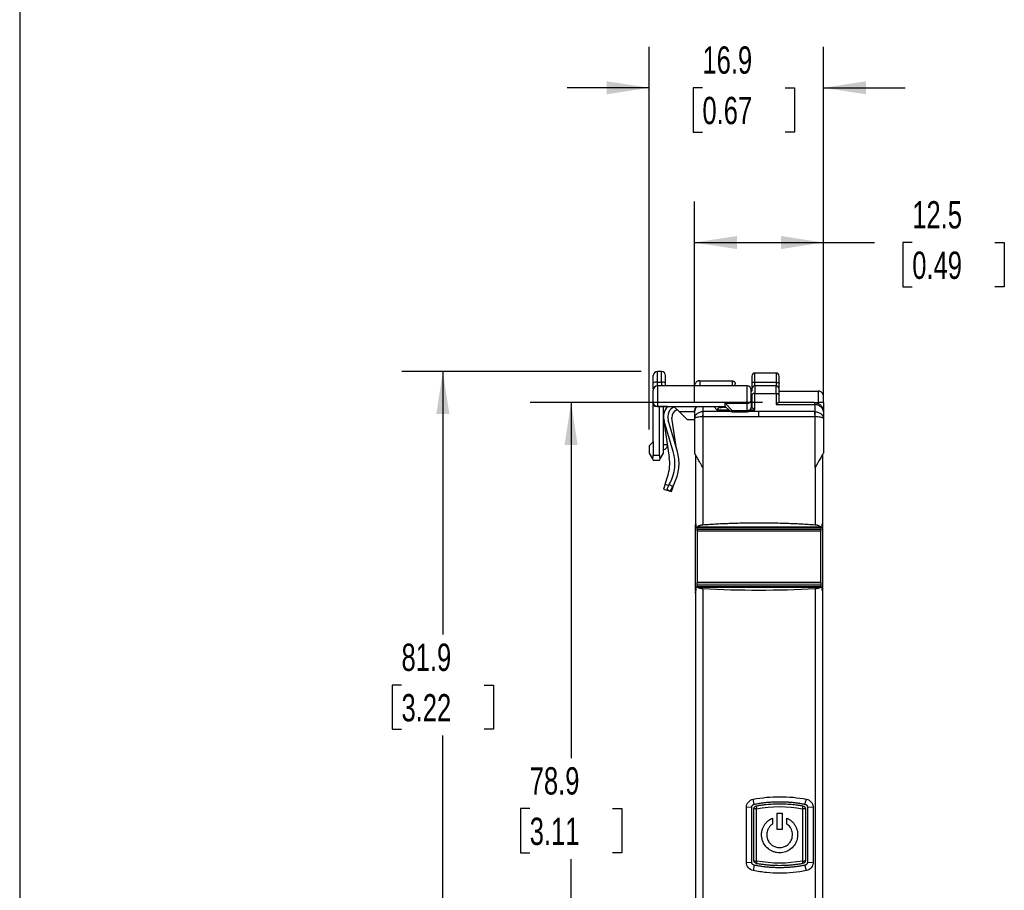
# Model space of a CAD drawing. Header units: millimetres. Extents: x 8 to 341, y 8 to 262.
# Tile 2 of 15: x 8 to 103, y 90 to 174. Entities that reach past the tile are written whole.
import ezdxf

# ---------------------------------------------------------------- set-up
doc = ezdxf.new("R2010")
doc.units = ezdxf.units.MM
doc.header["$LTSCALE"] = 1.25
doc.layers.add('DIMENSIONS', color=140, linetype='Continuous', lineweight=25)
doc.layers.add('TEXT', color=140, linetype='Continuous', lineweight=25)
doc.styles.add('SLDTEXTSTYLE0', font='TXT', dxfattribs={"width": 0.7})
doc.dimstyles.new('SLDDIMSTYLE0', dxfattribs={"dimtxt": 2.69751, "dimasz": 4.1275, "dimexe": 0, "dimexo": 0.0625, "dimgap": 0.674377, "dimtad": 0, "dimtih": 1, "dimtoh": 1, "dimrnd": 1e-09, "dimzin": 12, "dimdsep": 46, "dimtxsty": 'SLDTEXTSTYLE0', "dimsah": 1, "dimcen": 0.09, "dimadec": 0, "dimazin": 3, "dimtfac": 1, "dimtofl": 0, "dimtmove": 0, "dimatfit": 3, "dimfxl": 0, "dimfrac": 2, "dimtolj": 1, "dimtzin": 12, "dimarcsym": 0})
doc.dimstyles.new('SLDDIMSTYLE1', dxfattribs={"dimtxt": 2.69751, "dimasz": 4.1275, "dimexe": 0, "dimexo": 0.0625, "dimgap": 0.674377, "dimtad": 0, "dimtih": 1, "dimtoh": 1, "dimrnd": 1e-09, "dimzin": 12, "dimdsep": 46, "dimtxsty": 'SLDTEXTSTYLE0', "dimsah": 1, "dimcen": 0.09, "dimadec": 0, "dimazin": 3, "dimtfac": 1, "dimtmove": 0, "dimatfit": 0, "dimfxl": 0, "dimfrac": 2, "dimtolj": 1, "dimtzin": 12, "dimarcsym": 0})

# ---------------------------------------------------------------- blocks, each defined once
blk = doc.blocks.new('_D')
at = {"layer": 'DIMENSIONS'}
for p, q in [((73.363, 136.933), (73.363, 156.361)), ((85.863, 136.933), (85.863, 156.361)), ((73.363, 152.392), (85.863, 152.392)), ((85.863, 152.392), (90.82, 152.392)), ((94.475, 152.392), (93.569, 152.392)), ((93.569, 152.392), (93.569, 148.105)), ((102.491, 152.392), (103.397, 152.392)), ((103.397, 152.392), (103.397, 148.105)), ((93.569, 148.105), (94.475, 148.105)), ((103.397, 148.105), (102.491, 148.105))]:
    blk.add_line(p, q, dxfattribs=at)
for points in [[(73.363, 152.392), (77.49, 151.757), (77.49, 153.027)], [(85.863, 152.392), (81.735, 153.027), (81.735, 151.757)]]:
    blk.add_solid(points, dxfattribs=at)
at = {"layer": 'DIMENSIONS', "char_height": 2.6458, "attachment_point": 1, "style": 'SLDTEXTSTYLE0'}
for s, insert in [('12.5', (94.475, 156.406)), ('0.49', (94.475, 151.515))]:
    blk.add_mtext(s, dxfattribs=dict(at, insert=insert))
blk = doc.blocks.new('_D_1')
at = {"layer": 'DIMENSIONS'}
for p, q in [((68.963, 134.279), (68.963, 171.361)), ((85.863, 136.933), (85.863, 171.361)), ((68.963, 167.392), (61.025, 167.392)), ((74.13, 167.392), (73.224, 167.392)), ((73.224, 167.392), (73.224, 163.105)), ((82.146, 167.392), (83.052, 167.392)), ((83.052, 167.392), (83.052, 163.105)), ((85.863, 167.392), (93.8, 167.392)), ((73.224, 163.105), (74.13, 163.105)), ((83.052, 163.105), (82.146, 163.105))]:
    blk.add_line(p, q, dxfattribs=at)
for points in [[(68.963, 167.392), (64.835, 168.027), (64.835, 166.757)], [(85.863, 167.392), (89.99, 166.757), (89.99, 168.027)]]:
    blk.add_solid(points, dxfattribs=at)
at = {"layer": 'DIMENSIONS', "char_height": 2.6458, "attachment_point": 1, "style": 'SLDTEXTSTYLE0'}
for s, insert in [('16.9', (74.13, 171.406)), ('0.67', (74.13, 166.515))]:
    blk.add_mtext(s, dxfattribs=dict(at, insert=insert))
blk = doc.blocks.new('_D_2')
at = {"layer": 'DIMENSIONS'}
for p, q in [((79.961, 136.892), (57.425, 136.892)), ((61.394, 136.892), (61.394, 102.412)), ((57.386, 97.521), (56.48, 97.521)), ((56.48, 97.521), (56.48, 93.233)), ((65.402, 97.521), (66.307, 97.521)), ((66.307, 97.521), (66.307, 93.233)), ((56.48, 93.233), (57.386, 93.233)), ((61.394, 57.992), (61.394, 92.63)), ((66.307, 93.233), (65.402, 93.233)), ((72.675, 57.992), (57.425, 57.992))]:
    blk.add_line(p, q, dxfattribs=at)
for points in [[(61.394, 136.892), (60.759, 132.764), (62.029, 132.764)], [(61.394, 57.992), (62.029, 62.119), (60.759, 62.119)]]:
    blk.add_solid(points, dxfattribs=at)
at = {"layer": 'DIMENSIONS', "char_height": 2.6458, "attachment_point": 1, "style": 'SLDTEXTSTYLE0'}
for s, insert in [('78.9', (57.386, 101.535)), ('3.11', (57.386, 96.644))]:
    blk.add_mtext(s, dxfattribs=dict(at, insert=insert))
blk = doc.blocks.new('_D_3')
at = {"layer": 'DIMENSIONS'}
for p, q in [((68.175, 139.892), (44.994, 139.892)), ((48.963, 139.892), (48.963, 114.389)), ((44.955, 109.498), (44.049, 109.498)), ((44.049, 109.498), (44.049, 105.211)), ((52.971, 109.498), (53.876, 109.498)), ((53.876, 109.498), (53.876, 105.211)), ((44.049, 105.211), (44.955, 105.211)), ((53.876, 105.211), (52.971, 105.211)), ((48.963, 57.992), (48.963, 104.607)), ((72.675, 57.992), (44.994, 57.992))]:
    blk.add_line(p, q, dxfattribs=at)
for points in [[(48.963, 139.892), (48.328, 135.764), (49.598, 135.764)], [(48.963, 57.992), (49.598, 62.119), (48.328, 62.119)]]:
    blk.add_solid(points, dxfattribs=at)
at = {"layer": 'DIMENSIONS', "char_height": 2.6458, "attachment_point": 1, "style": 'SLDTEXTSTYLE0'}
for s, insert in [('81.9', (44.955, 113.513)), ('3.22', (44.955, 108.622))]:
    blk.add_mtext(s, dxfattribs=dict(at, insert=insert))

msp = doc.modelspace()

# ---------------------------------------------------------------- linework, layer by layer
for p, q in [((69.363, 138.789), (69.363, 139.492)), ((70.163, 139.892), (69.763, 139.892)), ((69.763, 138.858), (69.763, 139.892)), ((70.163, 138.858), (70.163, 139.892)), ((70.563, 138.789), (70.563, 139.492)), ((81.263, 139.742), (79.213, 139.742)), ((79.213, 138.849), (79.213, 139.742)), ((81.263, 139.742), (81.263, 138.849)), ((69.763, 138.858), (70.163, 138.858)), ((69.763, 138.492), (69.763, 138.858)), ((78.463, 138.492), (69.763, 138.492)), ((69.763, 138.492), (69.763, 136.492)), ((70.163, 138.858), (70.163, 138.492)), ((70.563, 138.492), (70.563, 138.789)), ((73.863, 138.992), (77.013, 138.992)), ((73.863, 138.992), (73.863, 138.492)), ((77.013, 138.992), (77.013, 138.492)), ((77.313, 138.492), (77.313, 138.692)), ((78.463, 136.825), (78.463, 138.492)), ((79.213, 138.492), (79.213, 138.849)), ((79.213, 138.849), (81.263, 138.849)), ((81.263, 138.492), (79.213, 138.492)), ((81.263, 138.492), (79.213, 138.492)), ((79.213, 138.492), (79.213, 137.773)), ((81.263, 138.849), (81.263, 138.492)), ((81.263, 137.741), (81.263, 138.492)), ((78.863, 137.992), (78.913, 137.992)), ((78.863, 137.092), (78.863, 137.784)), ((78.913, 137.741), (78.913, 137.611)), ((78.913, 137.611), (78.913, 136.391)), ((79.211, 136.191), (79.211, 137.773)), ((81.27, 137.741), (81.269, 136.691)), ((81.563, 137.992), (85.363, 137.992)), ((81.563, 136.892), (81.563, 137.583)), ((85.363, 137.992), (85.363, 136.892)), ((85.863, 136.892), (85.863, 137.492)), ((69.363, 133.092), (69.363, 136.586)), ((76.328, 136.825), (78.463, 136.825)), ((76.328, 136.825), (77.028, 136.125)), ((76.746, 136.109), (76.347, 136.508)), ((78.463, 136.125), (78.463, 136.825)), ((78.863, 137.092), (78.863, 136.392)), ((84.963, 136.892), (85.363, 136.892)), ((85.02, 136.691), (85.019, 135.999)), ((85.363, 136.892), (85.363, 136.782)), ((85.863, 136.892), (85.863, 136.026)), ((69.763, 136.492), (76.363, 136.492)), ((69.959, 136.492), (69.763, 136.492)), ((70.363, 136.492), (69.959, 136.492)), ((69.959, 131.792), (69.959, 136.492)), ((70.363, 131.992), (70.363, 136.492)), ((70.745, 136.492), (70.363, 136.492)), ((70.373, 135.668), (70.363, 135.658)), ((71.891, 135.992), (71.386, 136.483)), ((71.891, 135.992), (72.663, 135.242)), ((73.363, 135.992), (71.891, 135.992)), ((73.363, 135.982), (73.363, 135.345)), ((74.206, 135.999), (74.206, 136.492)), ((75.233, 136.492), (75.537, 136.191)), ((75.537, 136.191), (76.663, 136.191)), ((76.093, 136.392), (75.852, 136.392)), ((76.463, 136.392), (76.181, 136.392)), ((77.028, 136.125), (78.463, 136.125)), ((77.028, 136.125), (77.028, 135.992)), ((77.028, 135.992), (78.463, 135.992)), ((78.463, 136.125), (78.463, 135.992)), ((79.613, 136.001), (78.509, 136)), ((78.801, 136.191), (79.211, 136.191)), ((78.929, 136.392), (78.824, 136.392)), ((79.613, 135.499), (79.613, 136.001)), ((85.863, 135.982), (85.863, 135.345)), ((70.921, 131.571), (70.379, 135.275)), ((71.297, 132.132), (70.425, 135.064)), ((71.68, 132.246), (70.808, 135.178)), ((71.582, 132.576), (71.17, 135.39)), ((72.663, 135.242), (73.363, 135.242)), ((73.389, 135.447), (73.363, 135.345)), ((73.37, 135.356), (73.363, 135.345)), ((73.373, 135.385), (73.371, 135.356)), ((74.174, 135.497), (74.174, 130.587)), ((74.178, 135.497), (74.174, 135.497)), ((85.052, 135.497), (85.048, 135.497)), ((85.052, 130.587), (85.052, 135.497)), ((85.836, 135.448), (85.863, 135.345)), ((85.854, 135.356), (85.852, 135.385)), ((85.863, 135.345), (85.855, 135.356)), ((69.361, 133.09), (68.963, 132.692)), ((68.963, 132.692), (68.963, 131.982)), ((69.363, 133.092), (69.361, 133.09)), ((69.361, 133.09), (69.361, 131.792)), ((70.741, 132.796), (70.363, 132.796)), ((68.963, 131.982), (69.277, 131.438)), ((69.361, 131.792), (69.959, 131.792)), ((70.043, 131.438), (70.363, 131.992)), ((73.463, 131.819), (73.463, 125.097)), ((85.763, 131.819), (85.763, 125.097)), ((69.277, 131.438), (69.361, 131.292)), ((69.361, 131.292), (69.959, 131.292)), ((69.959, 131.292), (70.043, 131.438)), ((74.174, 130.587), (74.176, 130.584)), ((74.176, 130.584), (74.176, 125.043)), ((85.05, 130.584), (85.052, 130.587)), ((85.05, 130.584), (85.05, 125.043)), ((70.515, 128.968), (70.363, 128.492)), ((70.515, 128.968), (70.773, 129.773)), ((70.515, 128.968), (70.858, 128.858)), ((70.898, 128.933), (70.663, 128.492)), ((70.898, 128.933), (70.992, 129.109)), ((70.898, 128.933), (71.251, 128.745)), ((71.251, 128.745), (71.345, 128.921)), ((71.277, 128.724), (71.332, 128.897)), ((70.363, 128.492), (71.125, 128.248)), ((70.663, 128.492), (71.016, 128.304)), ((71.016, 128.304), (71.251, 128.745)), ((71.125, 128.248), (71.277, 128.724)), ((71.245, 128.734), (71.277, 128.724)), ((73.463, 125.097), (73.463, 125.034)), ((85.763, 125.097), (85.763, 125.034)), ((73.463, 118.651), (73.463, 125.034)), ((73.541, 124.782), (85.685, 124.782)), ((85.638, 124.808), (73.587, 124.808)), ((73.613, 124.616), (85.613, 124.616)), ((73.613, 124.437), (73.613, 124.616)), ((73.613, 124.437), (85.613, 124.437)), ((73.613, 124.437), (73.613, 119.449)), ((85.613, 124.616), (85.613, 124.437)), ((85.613, 119.449), (85.613, 124.437)), ((85.763, 125.034), (85.763, 118.651)), ((73.613, 119.404), (73.613, 119.449)), ((85.613, 119.449), (73.613, 119.449)), ((85.613, 119.404), (73.613, 119.404)), ((73.613, 119.179), (73.613, 119.404)), ((85.613, 119.449), (85.613, 119.404)), ((85.613, 119.404), (85.613, 119.179)), ((73.463, 118.651), (73.463, 74.584)), ((73.463, 118.392), (73.463, 118.545)), ((85.668, 119.017), (73.557, 119.017)), ((73.594, 119.001), (85.631, 119.001)), ((85.613, 119.179), (73.613, 119.179)), ((74.176, 118.823), (74.176, 74.487)), ((85.05, 118.823), (85.05, 74.487)), ((85.763, 118.651), (85.763, 74.584)), ((85.763, 118.545), (85.763, 118.392)), ((79.155, 97.952), (79.052, 98.429)), ((84.071, 97.952), (84.214, 98.429)), ((78.913, 97.657), (78.401, 97.643)), ((78.401, 92.301), (78.401, 97.643)), ((84.865, 97.643), (84.313, 97.657)), ((84.865, 97.643), (84.865, 92.301)), ((78.401, 92.301), (78.913, 92.326)), ((79.155, 92.032), (79.052, 91.514)), ((84.214, 91.515), (84.071, 92.032)), ((84.313, 92.326), (84.865, 92.301))]:
    msp.add_line(p, q)
at = {"flags": 128}
for points in [[(79.213, 138.849), (79.154, 138.847), (79.098, 138.842), (79.046, 138.835), (79.001, 138.824), (78.963, 138.811), (78.936, 138.796), (78.918, 138.78), (78.913, 138.763)], [(81.263, 138.849), (81.321, 138.847), (81.378, 138.842), (81.429, 138.835), (81.475, 138.824), (81.512, 138.811), (81.54, 138.796), (81.557, 138.78), (81.563, 138.763)]]:
    msp.add_lwpolyline(points, dxfattribs=at)
for centre, radius, start, end in [((69.763, 139.492), 0.4, 90, 180), ((70.163, 139.492), 0.4, 0.00004, 90), ((79.213, 139.442), 0.3, 90, 180), ((81.263, 139.442), 0.3, 360, 90), ((69.666, 138.226), 0.639, 81.26108, 118.32396), ((69.763, 138.092), 0.4, 90, 180), ((70.26, 138.226), 0.639, 61.67609, 98.73889), ((78.463, 138.092), 0.4, 0, 90), ((79.213, 138.192), 0.3, 90, 180), ((81.263, 138.192), 0.3, 360, 90), ((69.763, 136.892), 0.4, 180, 270), ((78.518, 137.175), 0.354, 260.98068, 346.39946), ((84.042, 136.79), 0.983, 354.2052, 5.79582), ((71.863, 135.492), 1.5, 138.18969, 196.55845), ((71.863, 135.492), 1.1, 115.68539, 196.55845), ((71.863, 135.492), 0.7, 103.08302, 188.32633), ((79.306, 135.747), 5.138, 177.20971, 182.79029), ((76.876, 136.316), 0.245, 237.90314, 308.64333), ((77.028, 136.392), 0.4, 225, 270), ((78.518, 136.475), 0.354, 260.98068, 346.39946), ((78.463, 136.392), 0.4, 269.99999, 360), ((79.92, 135.747), 5.138, 357.20972, 2.79023), ((70.263, 132.796), 0.5, 281.53696, 349.61281), ((67.463, 130.992), 4, 331.92751, 16.55845), ((67.463, 130.992), 4.4, 331.92751, 16.55845), ((66.963, 130.992), 4, 342.26306, 8.32633)]:
    msp.add_arc(centre, radius, start, end)
for centre, start_param, end_param in [((69.072, 131.792), 3.926991, 4.712389), ((70.247, 131.792), 1.570796, 2.356194)]:
    msp.add_ellipse(centre, major_axis=(0, 0.5), ratio=0.57735, start_param=start_param, end_param=end_param)
for points, knots in [([(78.913, 139.442), (78.913, 139.442), (78.913, 139.375), (78.913, 139.132), (78.913, 138.958), (78.913, 138.763)], [0, 0, 0, 0, 0.5, 0.5, 1, 1, 1, 1]), ([(81.563, 138.763), (81.563, 138.958), (81.563, 139.132), (81.563, 139.375), (81.563, 139.442), (81.563, 139.442)], [0, 0, 0, 0, 0.5, 0.5, 1, 1, 1, 1]), ([(69.363, 138.675), (69.363, 138.694), (69.363, 138.731), (69.363, 138.769), (69.363, 138.789)], [0, 0, 0, 0, 0.496197, 1, 1, 1, 1]), ([(69.363, 138.206), (69.363, 138.258), (69.363, 138.376), (69.363, 138.568), (69.363, 138.675)], [0, 0, 0, 0, 0.43693, 1, 1, 1, 1]), ([(73.863, 138.992), (73.845, 138.991), (73.809, 138.99), (73.755, 138.981), (73.701, 138.966), (73.649, 138.944), (73.599, 138.917), (73.551, 138.884), (73.497, 138.836), (73.441, 138.767), (73.398, 138.684), (73.369, 138.59), (73.365, 138.528), (73.363, 138.492)], [0, 0, 0, 0, 0.056101, 0.113806, 0.173744, 0.236476, 0.302495, 0.372221, 0.446013, 0.574055, 0.724076, 0.838203, 1, 1, 1, 1]), ([(77.013, 138.992), (77.028, 138.991), (77.059, 138.99), (77.104, 138.979), (77.148, 138.961), (77.19, 138.936), (77.229, 138.902), (77.266, 138.857), (77.291, 138.807), (77.309, 138.751), (77.311, 138.714), (77.313, 138.692)], [0, 0, 0, 0, 0.078905, 0.161456, 0.249272, 0.343701, 0.445831, 0.573909, 0.723985, 0.838145, 1, 1, 1, 1]), ([(78.913, 138.763), (78.913, 138.6), (78.913, 138.452), (78.913, 138.248), (78.913, 138.192), (78.913, 138.192)], [0, 0, 0, 0, 0.5, 0.5, 1, 1, 1, 1]), ([(81.563, 138.192), (81.563, 138.192), (81.563, 138.248), (81.563, 138.452), (81.563, 138.6), (81.563, 138.763)], [0, 0, 0, 0, 0.5, 0.5, 1, 1, 1, 1]), ([(69.363, 136.895), (69.363, 136.894), (69.363, 136.891), (69.363, 136.916), (69.363, 136.969), (69.363, 137.046), (69.363, 137.154), (69.363, 137.304), (69.363, 137.492), (69.363, 137.68), (69.363, 137.829), (69.363, 137.938), (69.363, 138.014), (69.363, 138.067), (69.363, 138.093), (69.363, 138.089), (69.363, 138.088)], [0, 0, 0, 0, 0.0266442, 0.0984753, 0.1705814, 0.2357543, 0.3012017, 0.4004443, 0.4999979, 0.5992423, 0.6987974, 0.7639704, 0.8294177, 0.9012489, 0.973355, 1, 1, 1, 1]), ([(78.863, 137.784), (78.863, 137.824), (78.863, 137.904), (78.863, 137.997), (78.863, 138.06), (78.863, 138.092), (78.863, 138.088), (78.863, 138.087)], [0, 0, 0, 0, 0.224067, 0.448134, 0.672201, 0.896267, 1, 1, 1, 1]), ([(78.913, 138.186), (78.913, 138.188), (78.913, 138.2), (78.913, 138.142), (78.913, 138.068), (78.913, 137.999), (78.913, 137.992)], [0, 0, 0, 0, 0.076723, 0.512081, 0.947438, 1, 1, 1, 1]), ([(79.211, 137.773), (79.193, 137.772), (79.155, 137.771), (79.1, 137.762), (79.048, 137.747), (78.992, 137.722), (78.93, 137.678), (78.919, 137.636), (78.913, 137.611)], [0, 0, 0, 0, 0.114454, 0.234566, 0.358698, 0.484864, 0.68809, 1, 1, 1, 1]), ([(79.213, 137.773), (79.38, 137.774), (79.718, 137.776), (80.227, 137.771), (80.743, 137.76), (81.089, 137.748), (81.263, 137.741)], [0, 0, 0, 0, 0.245182, 0.493548, 0.745141, 1, 1, 1, 1]), ([(81.563, 137.583), (81.562, 137.592), (81.56, 137.608), (81.549, 137.631), (81.533, 137.652), (81.515, 137.668), (81.498, 137.68), (81.46, 137.703), (81.387, 137.733), (81.308, 137.738), (81.27, 137.741)], [0, 0, 0, 0, 0.111605, 0.214498, 0.306324, 0.385355, 0.450492, 0.501158, 0.759457, 1, 1, 1, 1]), ([(81.563, 137.583), (81.563, 137.661), (81.563, 137.816), (81.563, 138.01), (81.563, 138.139), (81.563, 138.198), (81.563, 138.187), (81.563, 138.185)], [0, 0, 0, 0, 0.236264, 0.472528, 0.708792, 0.945057, 1, 1, 1, 1]), ([(85.863, 137.492), (85.862, 137.516), (85.86, 137.561), (85.846, 137.626), (85.825, 137.684), (85.801, 137.735), (85.774, 137.778), (85.745, 137.814), (85.696, 137.869), (85.613, 137.931), (85.491, 137.982), (85.405, 137.989), (85.363, 137.992)], [0, 0, 0, 0, 0.092564, 0.178369, 0.257416, 0.329709, 0.395253, 0.454054, 0.506124, 0.677834, 0.842246, 1, 1, 1, 1]), ([(69.363, 136.586), (69.363, 136.751), (69.363, 136.907), (69.363, 137.173), (69.363, 137.283), (69.363, 137.392)], [0, 0, 0, 0, 0.5, 0.5, 1, 1, 1, 1]), ([(69.763, 136.492), (69.735, 136.493), (69.679, 136.494), (69.597, 136.506), (69.517, 136.524), (69.438, 136.55), (69.388, 136.574), (69.363, 136.586)], [0, 0, 0, 0, 0.201726, 0.400865, 0.599135, 0.798274, 1, 1, 1, 1]), ([(76.347, 136.508), (76.327, 136.527), (76.321, 136.565), (76.319, 136.673), (76.324, 136.743), (76.328, 136.825)], [0, 0, 0, 0, 0.5, 0.5, 1, 1, 1, 1]), ([(81.548, 136.892), (81.543, 136.891), (81.533, 136.89), (81.511, 136.883), (81.484, 136.87), (81.442, 136.844), (81.371, 136.793), (81.307, 136.729), (81.269, 136.691)], [0, 0, 0, 0, 0.094587, 0.198253, 0.311287, 0.433797, 0.665249, 1, 1, 1, 1]), ([(84.953, 136.892), (84.963, 136.892), (84.974, 136.875), (84.994, 136.805), (85.004, 136.754), (85.012, 136.691)], [0, 0, 0, 0, 0.5, 0.5, 1, 1, 1, 1]), ([(85.02, 136.889), (85.052, 136.886), (85.118, 136.879), (85.217, 136.854), (85.318, 136.818), (85.419, 136.766), (85.517, 136.699), (85.609, 136.616), (85.693, 136.517), (85.764, 136.402), (85.819, 136.273), (85.856, 136.131), (85.86, 136.032), (85.863, 135.982)], [0, 0, 0, 0, 0.070921, 0.145836, 0.224748, 0.307657, 0.394565, 0.485471, 0.580377, 0.679283, 0.782189, 0.889095, 1, 1, 1, 1]), ([(85.863, 135.982), (85.862, 136.006), (85.86, 136.054), (85.846, 136.122), (85.826, 136.186), (85.8, 136.243), (85.771, 136.294), (85.741, 136.338), (85.711, 136.375), (85.683, 136.406), (85.658, 136.431), (85.637, 136.45), (85.585, 136.496), (85.489, 136.562), (85.338, 136.63), (85.18, 136.675), (85.072, 136.686), (85.02, 136.691)], [0, 0, 0, 0, 0.068667, 0.134209, 0.195909, 0.253157, 0.305462, 0.352449, 0.393844, 0.429462, 0.459188, 0.482956, 0.500736, 0.632833, 0.761391, 0.8843, 1, 1, 1, 1]), ([(85.863, 136.892), (85.863, 136.892), (85.809, 136.892), (85.624, 136.892), (85.494, 136.892), (85.363, 136.892)], [0, 0, 0, 0, 0.5, 0.5, 1, 1, 1, 1]), ([(73.651, 136.492), (73.636, 136.483), (73.528, 136.424), (73.404, 136.244), (73.376, 136.069), (73.363, 135.982)], [0, 0, 0, 0, 0.077426, 0.538735, 1, 1, 1, 1]), ([(73.363, 135.982), (73.368, 136.05), (73.378, 136.183), (73.427, 136.352), (73.493, 136.432), (73.517, 136.461)], [0, 0, 0, 0, 0.401291, 0.782582, 1, 1, 1, 1]), ([(73.517, 136.461), (73.492, 136.427), (73.416, 136.324), (73.393, 136.197), (73.378, 136.112)], [0, 0, 0, 0, 0.3287537, 1, 1, 1, 1]), ([(74.174, 135.997), (74.064, 135.98), (73.846, 135.946), (73.583, 135.791), (73.419, 135.616), (73.397, 135.492), (73.389, 135.447)], [0, 0, 0, 0, 0.280616, 0.561195, 0.841727, 1, 1, 1, 1]), ([(74.178, 135.497), (74.179, 135.591), (74.182, 135.686), (74.192, 135.859), (74.199, 135.937), (74.206, 135.999)], [0, 0, 0, 0, 0.5, 0.5, 1, 1, 1, 1]), ([(76.987, 136), (76.96, 136), (76.03, 136), (75.105, 136), (74.206, 135.999)], [0, 0, 0, 0, 0.029204, 1, 1, 1, 1]), ([(75.852, 136.391), (75.851, 136.391), (75.821, 136.398), (75.752, 136.372), (75.657, 136.313), (75.589, 136.248), (75.552, 136.208), (75.541, 136.196), (75.537, 136.191)], [0, 0, 0, 0, 0.015179, 0.341, 0.666351, 0.898344, 0.96514, 1, 1, 1, 1]), ([(78.929, 136.392), (78.934, 136.391), (78.944, 136.39), (78.965, 136.383), (78.994, 136.37), (79.026, 136.352), (79.066, 136.324), (79.112, 136.288), (79.164, 136.241), (79.197, 136.206), (79.211, 136.191)], [0, 0, 0, 0, 0.0898837, 0.192447, 0.3075834, 0.4350091, 0.5374919, 0.7067142, 0.8730815, 1, 1, 1, 1]), ([(85.048, 135.497), (85.046, 135.591), (85.043, 135.686), (85.033, 135.859), (85.027, 135.937), (85.019, 135.999)], [0, 0, 0, 0, 0.5, 0.5, 1, 1, 1, 1]), ([(85.052, 135.997), (85.161, 135.98), (85.379, 135.946), (85.642, 135.791), (85.807, 135.616), (85.829, 135.492), (85.836, 135.448)], [0, 0, 0, 0, 0.280835, 0.561632, 0.842381, 1, 1, 1, 1]), ([(74.174, 135.497), (74.079, 135.494), (73.891, 135.488), (73.63, 135.457), (73.462, 135.419), (73.382, 135.383), (73.374, 135.364), (73.37, 135.356)], [0, 0, 0, 0, 0.227153, 0.453551, 0.734874, 0.888035, 1, 1, 1, 1]), ([(79.613, 135.499), (79.386, 135.499), (78.932, 135.499), (78.251, 135.499), (77.571, 135.498), (76.891, 135.498), (76.211, 135.498), (75.533, 135.498), (74.855, 135.497), (74.403, 135.497), (74.178, 135.497)], [0, 0, 0, 0, 0.125016, 0.250027, 0.375033, 0.500034, 0.625031, 0.750025, 0.875014, 1, 1, 1, 1]), ([(85.048, 135.497), (84.822, 135.497), (84.371, 135.497), (83.693, 135.498), (83.014, 135.498), (82.335, 135.498), (81.655, 135.498), (80.974, 135.499), (80.294, 135.499), (79.84, 135.499), (79.613, 135.499)], [0, 0, 0, 0, 0.124986, 0.249976, 0.374969, 0.499966, 0.624967, 0.749973, 0.874984, 1, 1, 1, 1]), ([(85.855, 135.356), (85.852, 135.364), (85.844, 135.382), (85.766, 135.418), (85.597, 135.457), (85.332, 135.487), (85.141, 135.494), (85.052, 135.497)], [0, 0, 0, 0, 0.107715, 0.259742, 0.538332, 0.785115, 1, 1, 1, 1]), ([(85.863, 135.345), (85.863, 134.787), (85.863, 133.669), (85.863, 132.551), (85.863, 131.992)], [0, 0, 0, 0, 0.500013, 1, 1, 1, 1]), ([(74.174, 130.587), (74.145, 130.637), (74.088, 130.735), (74.004, 130.881), (73.907, 131.05), (73.798, 131.237), (73.678, 131.445), (73.568, 131.637), (73.484, 131.782), (73.428, 131.878), (73.393, 131.939), (73.368, 131.983), (73.364, 131.989), (73.363, 131.992)], [0, 0, 0, 0, 0.084173, 0.167171, 0.249197, 0.377544, 0.498954, 0.63125, 0.749214, 0.814524, 0.874705, 0.939475, 1, 1, 1, 1]), ([(85.863, 131.992), (85.863, 131.992), (85.85, 131.97), (85.81, 131.901), (85.783, 131.853), (85.692, 131.697), (85.619, 131.57), (85.391, 131.175), (85.223, 130.883), (85.052, 130.587)], [0, 0, 0, 0, 0.125, 0.125, 0.25, 0.25, 0.5, 0.5, 1, 1, 1, 1]), ([(74.176, 125.043), (74.401, 125.058), (74.853, 125.089), (75.531, 125.127), (76.21, 125.16), (76.89, 125.187), (77.57, 125.207), (78.251, 125.222), (78.932, 125.231), (79.613, 125.234), (80.294, 125.231), (80.975, 125.222), (81.655, 125.207), (82.335, 125.187), (83.015, 125.16), (83.694, 125.127), (84.373, 125.089), (84.824, 125.058), (85.05, 125.043)], [0, 0, 0, 0, 0.062564, 0.125102, 0.187619, 0.250117, 0.312601, 0.375073, 0.437538, 0.5, 0.562462, 0.624927, 0.687399, 0.749883, 0.812381, 0.874898, 0.937436, 1, 1, 1, 1]), ([(73.587, 124.808), (73.58, 124.801), (73.567, 124.789), (73.55, 124.782), (73.535, 124.781), (73.524, 124.786), (73.508, 124.799), (73.493, 124.839), (73.491, 124.893), (73.489, 124.921)], [0, 0, 0, 0, 0.130017, 0.245116, 0.345347, 0.430794, 0.501608, 0.746699, 1, 1, 1, 1]), ([(73.587, 124.808), (73.604, 124.824), (73.638, 124.855), (73.698, 124.897), (73.762, 124.934), (73.833, 124.967), (73.91, 124.995), (73.995, 125.018), (74.084, 125.035), (74.145, 125.04), (74.176, 125.043)], [0, 0, 0, 0, 0.133839, 0.261643, 0.383567, 0.499793, 0.628607, 0.751956, 0.875948, 1, 1, 1, 1]), ([(85.05, 125.043), (85.073, 125.041), (85.121, 125.037), (85.192, 125.025), (85.262, 125.009), (85.33, 124.99), (85.422, 124.955), (85.536, 124.898), (85.603, 124.839), (85.638, 124.808)], [0, 0, 0, 0, 0.095974, 0.193743, 0.29354, 0.395579, 0.500064, 0.736571, 1, 1, 1, 1]), ([(85.736, 124.921), (85.736, 124.91), (85.736, 124.887), (85.732, 124.856), (85.727, 124.83), (85.72, 124.808), (85.71, 124.792), (85.696, 124.782), (85.68, 124.781), (85.66, 124.788), (85.647, 124.8), (85.638, 124.808)], [0, 0, 0, 0, 0.103198, 0.204364, 0.303911, 0.402272, 0.499898, 0.61969, 0.749839, 0.842002, 1, 1, 1, 1]), ([(73.493, 118.856), (73.493, 118.86), (73.493, 118.89), (73.498, 118.948), (73.518, 119), (73.552, 119.024), (73.579, 119.01), (73.594, 119.001)], [0, 0, 0, 0, 0.03157, 0.275881, 0.514929, 0.712435, 1, 1, 1, 1]), ([(74.176, 118.823), (74.152, 118.825), (74.105, 118.828), (74.036, 118.837), (73.968, 118.848), (73.901, 118.863), (73.81, 118.889), (73.697, 118.933), (73.63, 118.978), (73.594, 119.001)], [0, 0, 0, 0, 0.096094, 0.193927, 0.293716, 0.395667, 0.499974, 0.737014, 1, 1, 1, 1]), ([(85.631, 119.001), (85.614, 118.989), (85.58, 118.965), (85.521, 118.933), (85.457, 118.906), (85.378, 118.878), (85.283, 118.853), (85.168, 118.832), (85.089, 118.826), (85.05, 118.823)], [0, 0, 0, 0, 0.133517, 0.261239, 0.383321, 0.49994, 0.671369, 0.83773, 1, 1, 1, 1]), ([(85.631, 119.001), (85.638, 119.006), (85.652, 119.015), (85.67, 119.018), (85.685, 119.014), (85.697, 119.006), (85.712, 118.988), (85.727, 118.946), (85.733, 118.889), (85.733, 118.86), (85.733, 118.856)], [0, 0, 0, 0, 0.129946, 0.244955, 0.345078, 0.430404, 0.501088, 0.73197, 0.968554, 1, 1, 1, 1]), ([(78.401, 97.643), (78.401, 97.829), (78.467, 98.01), (78.704, 98.296), (78.869, 98.393), (79.052, 98.429)], [0, 0, 0, 0, 0.5, 0.5, 1, 1, 1, 1]), ([(79.052, 98.429), (79.904, 98.596), (80.771, 98.679), (82.504, 98.679), (83.365, 98.595), (84.214, 98.429)], [0, 0, 0, 0, 0.5, 0.5, 1, 1, 1, 1]), ([(84.214, 98.429), (84.396, 98.394), (84.562, 98.295), (84.798, 98.011), (84.865, 97.829), (84.865, 97.643)], [0, 0, 0, 0, 0.5, 0.5, 1, 1, 1, 1]), ([(79.113, 97.492), (79.113, 97.561), (79.138, 97.631), (79.227, 97.737), (79.29, 97.774), (79.359, 97.787)], [0, 0, 0, 0, 0.5, 0.5, 1, 1, 1, 1]), ([(79.379, 97.512), (79.307, 97.512), (79.238, 97.509), (79.14, 97.502), (79.113, 97.497), (79.113, 97.492)], [0, 0, 0, 0, 0.5, 0.5, 1, 1, 1, 1]), ([(79.113, 92.492), (79.113, 92.642), (79.113, 92.942), (79.113, 93.395), (79.113, 93.847), (79.113, 94.301), (79.113, 94.755), (79.113, 95.21), (79.113, 95.665), (79.113, 96.121), (79.113, 96.577), (79.113, 97.035), (79.113, 97.339), (79.113, 97.492)], [0, 0, 0, 0, 0.091281, 0.18234, 0.273224, 0.363984, 0.45467, 0.54533, 0.636015, 0.726775, 0.81766, 0.908718, 1, 1, 1, 1]), ([(79.155, 97.952), (79.27, 97.973), (79.5, 98.017), (79.847, 98.07), (80.196, 98.114), (80.547, 98.149), (80.898, 98.173), (81.251, 98.188), (81.604, 98.193), (81.958, 98.189), (82.311, 98.174), (82.665, 98.15), (83.018, 98.116), (83.37, 98.071), (83.721, 98.018), (83.954, 97.974), (84.071, 97.952)], [0, 0, 0, 0, 0.0708601, 0.1417879, 0.2127883, 0.2838664, 0.355027, 0.4262752, 0.4976159, 0.569054, 0.6405943, 0.7122418, 0.7840013, 0.8558776, 0.9278756, 1, 1, 1, 1]), ([(79.359, 97.787), (79.351, 97.786), (79.35, 97.756), (79.357, 97.656), (79.366, 97.585), (79.379, 97.512)], [0, 0, 0, 0, 0.5, 0.5, 1, 1, 1, 1]), ([(79.359, 97.787), (79.465, 97.806), (79.677, 97.843), (79.998, 97.888), (80.32, 97.926), (80.642, 97.955), (80.965, 97.976), (81.289, 97.989), (81.613, 97.993), (81.937, 97.989), (82.26, 97.976), (82.583, 97.955), (82.906, 97.926), (83.227, 97.888), (83.548, 97.843), (83.761, 97.806), (83.867, 97.787)], [0, 0, 0, 0, 0.071605, 0.143129, 0.214586, 0.28599, 0.357352, 0.428688, 0.50001, 0.571331, 0.642665, 0.714026, 0.785427, 0.85688, 0.9284, 1, 1, 1, 1]), ([(83.846, 97.512), (83.859, 97.585), (83.868, 97.656), (83.876, 97.756), (83.874, 97.786), (83.867, 97.787)], [0, 0, 0, 0, 0.5, 0.5, 1, 1, 1, 1]), ([(84.113, 97.492), (84.113, 97.497), (84.085, 97.502), (83.988, 97.509), (83.919, 97.512), (83.846, 97.512)], [0, 0, 0, 0, 0.5, 0.5, 1, 1, 1, 1]), ([(83.867, 97.787), (83.935, 97.774), (83.999, 97.737), (84.088, 97.631), (84.113, 97.561), (84.113, 97.492)], [0, 0, 0, 0, 0.5, 0.5, 1, 1, 1, 1]), ([(84.113, 97.492), (84.113, 97.339), (84.113, 97.035), (84.113, 96.577), (84.113, 96.121), (84.113, 95.665), (84.113, 95.21), (84.113, 94.755), (84.113, 94.301), (84.113, 93.847), (84.113, 93.395), (84.113, 92.942), (84.113, 92.642), (84.113, 92.492)], [0, 0, 0, 0, 0.091281, 0.18234, 0.273224, 0.363984, 0.454669, 0.54533, 0.636015, 0.726775, 0.81766, 0.908718, 1, 1, 1, 1]), ([(82.313, 96.596), (82.348, 96.58), (82.418, 96.547), (82.519, 96.491), (82.615, 96.428), (82.708, 96.359), (82.838, 96.247), (82.995, 96.079), (83.154, 95.838), (83.273, 95.572), (83.353, 95.26), (83.374, 94.918), (83.313, 94.504), (83.118, 94.04), (82.734, 93.604), (82.206, 93.31), (81.715, 93.225), (81.317, 93.258), (80.935, 93.358), (80.495, 93.601), (80.119, 94.026), (79.926, 94.467), (79.854, 94.87), (79.866, 95.221), (79.945, 95.553), (80.067, 95.83), (80.229, 96.076), (80.402, 96.263), (80.575, 96.406), (80.737, 96.513), (80.854, 96.568), (80.913, 96.596)], [0, 0, 0, 0, 0.012161, 0.024244, 0.036305, 0.048394, 0.060566, 0.090409, 0.120276, 0.151024, 0.181777, 0.22112, 0.258147, 0.312949, 0.377114, 0.437327, 0.499482, 0.530785, 0.562167, 0.623222, 0.68571, 0.737495, 0.772476, 0.814224, 0.84683, 0.879438, 0.909254, 0.939056, 0.959419, 0.97965, 1, 1, 1, 1]), ([(80.913, 96.027), (80.881, 96.005), (80.818, 95.96), (80.733, 95.883), (80.655, 95.799), (80.585, 95.708), (80.524, 95.611), (80.454, 95.471), (80.389, 95.284), (80.356, 95.045), (80.369, 94.801), (80.445, 94.505), (80.616, 94.204), (80.896, 93.948), (81.229, 93.782), (81.613, 93.72), (82, 93.783), (82.331, 93.949), (82.605, 94.202), (82.816, 94.562), (82.88, 94.945), (82.841, 95.265), (82.777, 95.459), (82.701, 95.612), (82.612, 95.749), (82.488, 95.896), (82.371, 95.984), (82.313, 96.027)], [0, 0, 0, 0, 0.01837, 0.036432, 0.05434, 0.07225, 0.090322, 0.108708, 0.145967, 0.183232, 0.222031, 0.260799, 0.326941, 0.382321, 0.437766, 0.500174, 0.562654, 0.619831, 0.672414, 0.737057, 0.813624, 0.850994, 0.888379, 0.909801, 0.931229, 0.965618, 1, 1, 1, 1]), ([(79.052, 91.514), (78.869, 91.55), (78.704, 91.648), (78.466, 91.934), (78.4, 92.115), (78.401, 92.301)], [0, 0, 0, 0, 0.5, 0.5, 1, 1, 1, 1]), ([(79.113, 92.492), (79.113, 92.478), (79.14, 92.465), (79.238, 92.444), (79.307, 92.438), (79.379, 92.436)], [0, 0, 0, 0, 0.5, 0.5, 1, 1, 1, 1]), ([(79.359, 92.197), (79.29, 92.209), (79.227, 92.246), (79.138, 92.353), (79.113, 92.422), (79.113, 92.492)], [0, 0, 0, 0, 0.5, 0.5, 1, 1, 1, 1]), ([(84.071, 92.032), (83.954, 92.01), (83.72, 91.966), (83.368, 91.912), (83.015, 91.868), (82.662, 91.834), (82.308, 91.809), (81.954, 91.795), (81.6, 91.79), (81.247, 91.795), (80.895, 91.81), (80.544, 91.835), (80.194, 91.87), (79.845, 91.914), (79.499, 91.967), (79.269, 92.01), (79.155, 92.032)], [0, 0, 0, 0, 0.072252, 0.144367, 0.216348, 0.288197, 0.359917, 0.43151, 0.502978, 0.574326, 0.645554, 0.716666, 0.787663, 0.85855, 0.929328, 1, 1, 1, 1]), ([(79.379, 92.436), (79.368, 92.37), (79.36, 92.309), (79.352, 92.223), (79.353, 92.198), (79.359, 92.197)], [0, 0, 0, 0, 0.5, 0.5, 1, 1, 1, 1]), ([(83.867, 92.197), (83.752, 92.177), (83.523, 92.137), (83.178, 92.089), (82.831, 92.05), (82.484, 92.021), (82.136, 92.001), (81.787, 91.991), (81.438, 91.991), (81.09, 92.001), (80.741, 92.021), (80.394, 92.05), (80.047, 92.089), (79.702, 92.137), (79.473, 92.177), (79.359, 92.197)], [0, 0, 0, 0, 0.077042, 0.154025, 0.230961, 0.307858, 0.384729, 0.461584, 0.538433, 0.615287, 0.692156, 0.769051, 0.845984, 0.922963, 1, 1, 1, 1]), ([(83.846, 92.436), (83.919, 92.438), (83.988, 92.444), (84.085, 92.465), (84.113, 92.478), (84.113, 92.492)], [0, 0, 0, 0, 0.5, 0.5, 1, 1, 1, 1]), ([(83.867, 92.197), (83.872, 92.198), (83.873, 92.223), (83.865, 92.309), (83.857, 92.37), (83.846, 92.436)], [0, 0, 0, 0, 0.5, 0.5, 1, 1, 1, 1]), ([(84.113, 92.492), (84.113, 92.422), (84.088, 92.353), (83.999, 92.246), (83.935, 92.209), (83.867, 92.197)], [0, 0, 0, 0, 0.5, 0.5, 1, 1, 1, 1]), ([(84.865, 92.301), (84.865, 92.115), (84.798, 91.933), (84.562, 91.649), (84.396, 91.55), (84.214, 91.515)], [0, 0, 0, 0, 0.5, 0.5, 1, 1, 1, 1]), ([(84.214, 91.515), (83.365, 91.348), (82.5, 91.264), (81.201, 91.264), (80.767, 91.285), (79.906, 91.369), (79.478, 91.431), (79.052, 91.514)], [0, 0, 0, 0, 0.5, 0.5, 0.75, 0.75, 1, 1, 1, 1])]:
    msp.add_open_spline(points, degree=3, knots=knots)
for points in [[(79.211, 137.773), (79.212, 137.773), (79.212, 137.773), (79.213, 137.773)], [(81.263, 137.741), (81.265, 137.741), (81.267, 137.741), (81.27, 137.741)], [(75.953, 136.351), (75.898, 136.406), (75.843, 136.462), (75.788, 136.517)], [(81.269, 136.691), (82.52, 136.691), (83.768, 136.691), (85.012, 136.691)], [(84.953, 136.892), (83.821, 136.892), (82.686, 136.892), (81.548, 136.892)], [(84.953, 136.892), (84.975, 136.892), (84.998, 136.891), (85.02, 136.889)], [(85.012, 136.691), (85.014, 136.691), (85.017, 136.691), (85.02, 136.691)], [(74.206, 135.999), (74.196, 135.999), (74.185, 135.998), (74.174, 135.997)], [(85.019, 135.999), (83.224, 136), (81.418, 136.001), (79.613, 136.001)], [(85.052, 135.997), (85.041, 135.998), (85.03, 135.999), (85.019, 135.999)], [(73.363, 135.345), (73.363, 134.228), (73.363, 133.11), (73.363, 131.992)], [(73.463, 125.097), (73.463, 125.101), (73.472, 125.106), (73.49, 125.111)], [(73.49, 125.111), (73.49, 125.048), (73.49, 124.985), (73.489, 124.921)], [(85.735, 125.111), (85.754, 125.106), (85.763, 125.101), (85.763, 125.097)], [(85.736, 124.921), (85.736, 124.985), (85.736, 125.048), (85.735, 125.111)], [(73.613, 124.616), (73.613, 124.646), (73.613, 124.705), (73.613, 124.76), (73.613, 124.788)], [(85.613, 124.788), (85.613, 124.76), (85.613, 124.705), (85.613, 124.646), (85.613, 124.616)], [(73.493, 118.667), (73.473, 118.662), (73.463, 118.657), (73.463, 118.651)], [(73.493, 118.856), (73.493, 118.793), (73.493, 118.73), (73.493, 118.667)], [(73.613, 119.003), (73.613, 119.032), (73.613, 119.09), (73.613, 119.15), (73.613, 119.179)], [(85.05, 118.823), (83.237, 118.723), (79.613, 118.625), (75.988, 118.723), (74.176, 118.823)], [(85.613, 119.179), (85.613, 119.15), (85.613, 119.09), (85.613, 119.032), (85.613, 119.003)], [(85.732, 118.667), (85.732, 118.73), (85.733, 118.793), (85.733, 118.856)], [(85.763, 118.651), (85.763, 118.657), (85.752, 118.662), (85.732, 118.667)], [(78.913, 97.657), (78.913, 97.667), (78.914, 97.687), (78.918, 97.716), (78.925, 97.744), (78.935, 97.772), (78.948, 97.799), (78.963, 97.824), (78.98, 97.848), (79, 97.87), (79.022, 97.89), (79.046, 97.907), (79.071, 97.922), (79.098, 97.935), (79.126, 97.945), (79.145, 97.95), (79.155, 97.952)], [(78.913, 92.326), (78.913, 94.102), (78.913, 95.88), (78.913, 97.657)], [(79.379, 97.512), (80.847, 97.782), (82.378, 97.782), (83.846, 97.512)], [(79.379, 92.436), (79.379, 94.106), (79.379, 95.817), (79.379, 97.512)], [(83.846, 97.512), (83.846, 95.817), (83.846, 94.106), (83.846, 92.436)], [(84.071, 97.952), (84.08, 97.95), (84.1, 97.945), (84.128, 97.935), (84.155, 97.922), (84.18, 97.907), (84.204, 97.889), (84.226, 97.869), (84.245, 97.847), (84.263, 97.824), (84.278, 97.798), (84.291, 97.772), (84.3, 97.744), (84.307, 97.716), (84.312, 97.687), (84.313, 97.667), (84.313, 97.657)], [(84.313, 97.657), (84.313, 95.88), (84.313, 94.102), (84.313, 92.326)], [(80.913, 96.596), (80.913, 96.444), (80.913, 96.293), (80.913, 96.142)], [(81.363, 97.092), (81.529, 97.092), (81.696, 97.092), (81.863, 97.092)], [(81.363, 96.142), (81.363, 96.459), (81.363, 96.775), (81.363, 97.092)], [(81.863, 97.092), (81.863, 96.775), (81.863, 96.459), (81.863, 96.142)], [(82.313, 96.142), (82.313, 96.293), (82.313, 96.444), (82.313, 96.596)], [(80.913, 96.142), (80.913, 96.104), (80.913, 96.066), (80.913, 96.027)], [(81.363, 95.492), (81.363, 95.708), (81.363, 95.925), (81.363, 96.142)], [(81.863, 95.492), (81.696, 95.492), (81.529, 95.492), (81.363, 95.492)], [(81.863, 96.142), (81.863, 95.925), (81.863, 95.708), (81.863, 95.492)], [(82.313, 96.027), (82.313, 96.066), (82.313, 96.104), (82.313, 96.142)], [(79.155, 92.032), (79.145, 92.034), (79.126, 92.039), (79.098, 92.049), (79.071, 92.061), (79.046, 92.077), (79.022, 92.094), (79, 92.114), (78.98, 92.136), (78.963, 92.16), (78.948, 92.185), (78.935, 92.212), (78.925, 92.239), (78.918, 92.268), (78.914, 92.297), (78.913, 92.317), (78.913, 92.326)], [(83.846, 92.436), (82.377, 92.166), (80.849, 92.166), (79.379, 92.436)], [(84.313, 92.326), (84.313, 92.317), (84.312, 92.297), (84.307, 92.268), (84.3, 92.239), (84.29, 92.212), (84.278, 92.185), (84.263, 92.16), (84.245, 92.136), (84.226, 92.114), (84.204, 92.094), (84.18, 92.077), (84.155, 92.061), (84.128, 92.049), (84.1, 92.039), (84.08, 92.034), (84.071, 92.032)]]:
    msp.add_open_spline(points, degree=3)
at = {"layer": 'TEXT'}
msp.add_line((7.937, 261.938), (7.937, 7.937), dxfattribs=at)

# ---------------------------------------------------------------- dimensions: what is measured, and where the dimension line sits
at = {"layer": 'DIMENSIONS'}
for base, p1, p2, angle, dimstyle, picture, middle in [((85.863, 167.392), (68.963, 132.692), (85.863, 135.345), 0, 'SLDDIMSTYLE1', '_D_1', (78.138, 167.392)), ((85.863, 152.392), (73.363, 135.345), (85.863, 135.345), 0, 'SLDDIMSTYLE0', '_D', (98.483, 152.392)), ((48.963, 57.992), (69.763, 139.892), (74.263, 57.992), 90, 'SLDDIMSTYLE0', '_D_3', (48.963, 109.498)), ((61.394, 57.992), (81.548, 136.892), (74.263, 57.992), 90, 'SLDDIMSTYLE0', '_D_2', (61.394, 97.521))]:
    dim = msp.add_linear_dim(base=base, p1=p1, p2=p2, angle=angle, dimstyle=dimstyle, dxfattribs=at)
    dim.commit()
    dim.dimension.update_dxf_attribs({"geometry": picture, "text_midpoint": middle, "dimtype": 160})

doc.saveas('drawing.dxf')
